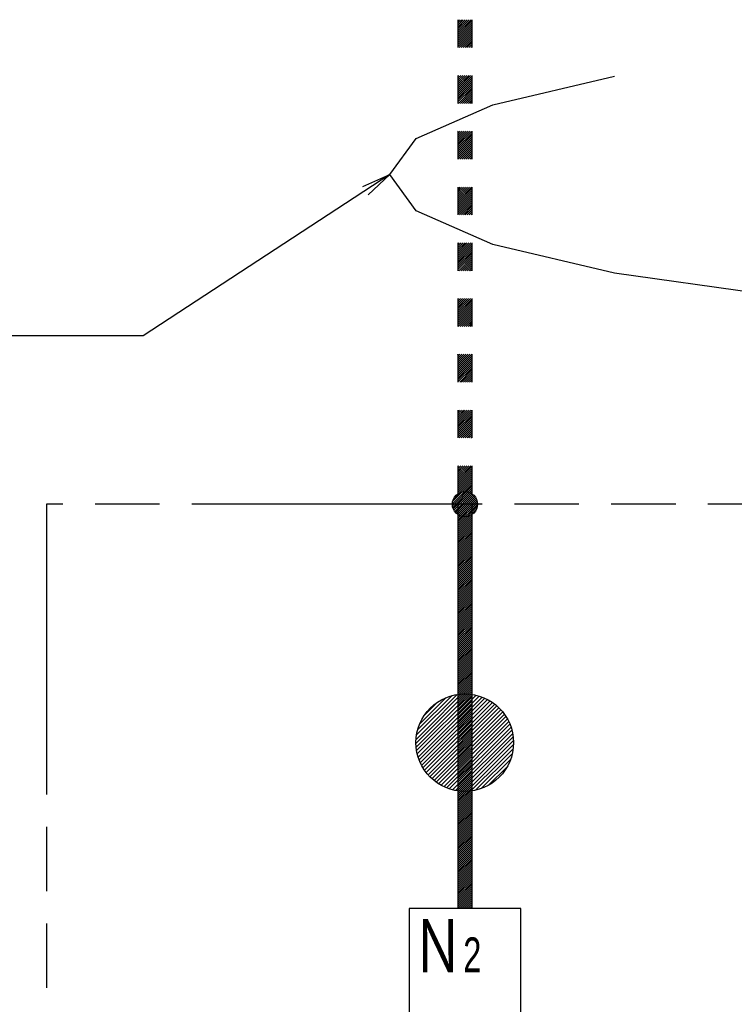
# Model space of a CAD drawing. Header units: millimetres. Extents: x 0 to 840, y 0 to 591.
# Tile 9 of 27: x 444 to 495, y 149 to 219. Entities that reach past the tile are written whole.
import ezdxf

# ---------------------------------------------------------------- set-up
doc = ezdxf.new("R2010")
doc.units = ezdxf.units.MM
doc.header["$LTSCALE"] = 46.255
doc.linetypes.add('PHANTOM', pattern=[0.8, 0.45, -0.05, 0.1, -0.05, 0.1, -0.05])
doc.layers.get('0').update_dxf_attribs({"linetype": 'CONTINUOUS'})
doc.layers.add('0001_01', color=7, linetype='CONTINUOUS')
doc.layers.add('0001_04', color=7, linetype='CONTINUOUS')
doc.styles.add('TEXTSTYLE_2', font='txt', dxfattribs={"width": 0.7})

msp = doc.modelspace()

# ---------------------------------------------------------------- linework, layer by layer
at = {"layer": '0001_01', "color": 2, "linetype": 'Continuous'}
for p, q in [((475.434, 219.449), (475.434, 217.449)), ((476.434, 219.449), (476.434, 217.449)), ((475.434, 215.449), (475.434, 213.449)), ((476.434, 215.449), (476.434, 213.449)), ((477.928, 213.337), (486.668, 215.409)), ((472.433, 210.926), (477.928, 213.337)), ((475.434, 211.449), (475.434, 209.449)), ((476.434, 211.449), (476.434, 209.449)), ((470.559, 208.337), (472.433, 210.926)), ((470.559, 208.337), (452.856, 196.778)), ((468.609, 207.482), (470.559, 208.337)), ((468.992, 206.896), (470.559, 208.337)), ((472.433, 205.749), (470.559, 208.337)), ((475.434, 207.449), (475.434, 205.449)), ((476.434, 207.449), (476.434, 205.449)), ((477.928, 203.337), (472.433, 205.749)), ((475.434, 203.449), (475.434, 201.449)), ((476.434, 203.449), (476.434, 201.449)), ((486.668, 201.266), (477.928, 203.337)), ((498.059, 199.677), (486.668, 201.266)), ((475.434, 199.449), (475.434, 197.449)), ((476.434, 199.449), (476.434, 197.449)), ((452.856, 196.778), (424.856, 196.778)), ((475.434, 195.449), (475.434, 193.449)), ((476.434, 195.449), (476.434, 193.449)), ((475.434, 191.449), (475.434, 189.449)), ((476.434, 191.449), (476.434, 189.449)), ((475.434, 187.449), (475.434, 185.449)), ((476.434, 187.449), (476.434, 185.449)), ((475.434, 184.7), (475.434, 171.064)), ((476.434, 184.7), (476.434, 155.708)), ((475.434, 171.064), (475.434, 155.708)), ((479.934, 155.708), (471.934, 155.708)), ((471.934, 155.708), (471.934, 135.708)), ((479.934, 135.708), (479.934, 155.708))]:
    msp.add_line(p, q, dxfattribs=at)
at = {"layer": '0001_01', "color": 2, "linetype": 'PHANTOM'}
for p, q in [((625.183, 184.7), (445.933, 184.7)), ((445.933, 184.7), (445.933, 84.7))]:
    msp.add_line(p, q, dxfattribs=at)
at = {"layer": '0001_01', "color": 2, "linetype": 'Continuous'}
for centre, radius in [((475.934, 184.7), 0.9), ((475.92, 167.6), 3.5)]:
    msp.add_circle(centre, radius, dxfattribs=at)
at = {"layer": '0001_04', "color": 5, "linetype": 'Continuous'}
for p, q in [((475.434, 219.347), (475.535, 219.449)), ((475.434, 219.206), (475.677, 219.449)), ((475.434, 219.065), (475.818, 219.449)), ((475.434, 218.923), (475.959, 219.449)), ((475.434, 218.782), (476.101, 219.449)), ((475.434, 218.64), (476.242, 219.449)), ((475.434, 218.499), (476.384, 219.449)), ((475.434, 218.357), (476.434, 219.357)), ((475.434, 218.216), (476.434, 219.216)), ((475.434, 218.075), (476.434, 219.075)), ((475.434, 217.933), (476.434, 218.933)), ((475.434, 217.792), (476.434, 218.792)), ((475.434, 217.65), (476.434, 218.65)), ((475.434, 217.509), (476.434, 218.509)), ((475.515, 217.449), (476.434, 218.368)), ((475.656, 217.449), (476.434, 218.226)), ((475.798, 217.449), (476.434, 218.085)), ((475.939, 217.449), (476.434, 217.943)), ((476.081, 217.449), (476.434, 217.802)), ((476.222, 217.449), (476.434, 217.66)), ((476.364, 217.449), (476.434, 217.519)), ((475.434, 215.387), (475.495, 215.449)), ((475.434, 215.246), (475.636, 215.449)), ((475.434, 215.105), (475.778, 215.449)), ((475.434, 214.963), (475.919, 215.449)), ((475.434, 214.822), (476.061, 215.449)), ((475.434, 214.68), (476.202, 215.449)), ((475.434, 214.539), (476.343, 215.449)), ((475.434, 214.398), (476.434, 215.397)), ((475.434, 214.256), (476.434, 215.256)), ((475.434, 214.115), (476.434, 215.115)), ((475.434, 213.973), (476.434, 214.973)), ((475.434, 213.832), (476.434, 214.832)), ((475.434, 213.69), (476.434, 214.69)), ((475.434, 213.549), (476.434, 214.549)), ((475.475, 213.449), (476.434, 214.408)), ((475.616, 213.449), (476.434, 214.266)), ((475.758, 213.449), (476.434, 214.125)), ((475.899, 213.449), (476.434, 213.983)), ((476.041, 213.449), (476.434, 213.842)), ((476.182, 213.449), (476.434, 213.7)), ((476.323, 213.449), (476.434, 213.559)), ((475.434, 211.428), (475.455, 211.449)), ((475.434, 211.286), (475.596, 211.449)), ((475.434, 211.145), (475.738, 211.449)), ((475.434, 211.003), (475.879, 211.449)), ((475.434, 210.862), (476.02, 211.449)), ((475.434, 210.721), (476.162, 211.449)), ((475.434, 210.579), (476.303, 211.449)), ((475.434, 210.438), (476.434, 211.438)), ((475.434, 210.296), (476.434, 211.296)), ((475.434, 210.155), (476.434, 211.155)), ((475.434, 210.013), (476.434, 211.013)), ((475.434, 209.872), (476.434, 210.872)), ((475.434, 209.731), (476.434, 210.731)), ((475.434, 209.589), (476.434, 210.589)), ((475.435, 209.449), (476.434, 210.448)), ((475.576, 209.449), (476.434, 210.306)), ((475.717, 209.449), (476.434, 210.165)), ((475.859, 209.449), (476.434, 210.024)), ((476, 209.449), (476.434, 209.882)), ((476.142, 209.449), (476.434, 209.741)), ((476.283, 209.449), (476.434, 209.599)), ((476.425, 209.449), (476.434, 209.458)), ((475.434, 207.326), (475.556, 207.449)), ((475.434, 207.185), (475.697, 207.449)), ((475.434, 207.044), (475.839, 207.449)), ((475.434, 206.902), (475.98, 207.449)), ((475.434, 206.761), (476.122, 207.449)), ((475.434, 206.619), (476.263, 207.449)), ((475.434, 206.478), (476.404, 207.449)), ((475.434, 206.336), (476.434, 207.336)), ((475.434, 206.195), (476.434, 207.195)), ((475.434, 206.054), (476.434, 207.054)), ((475.434, 205.912), (476.434, 206.912)), ((475.434, 205.771), (476.434, 206.771)), ((475.434, 205.629), (476.434, 206.629)), ((475.434, 205.488), (476.434, 206.488)), ((475.536, 205.449), (476.434, 206.347)), ((475.677, 205.449), (476.434, 206.205)), ((475.819, 205.449), (476.434, 206.064)), ((475.96, 205.449), (476.434, 205.922)), ((476.102, 205.449), (476.434, 205.781)), ((476.243, 205.449), (476.434, 205.639)), ((476.384, 205.449), (476.434, 205.498)), ((475.434, 203.367), (475.516, 203.449)), ((475.434, 203.225), (475.657, 203.449)), ((475.434, 203.084), (475.799, 203.449)), ((475.434, 202.942), (475.94, 203.449)), ((475.434, 202.801), (476.081, 203.449)), ((475.434, 202.66), (476.223, 203.449)), ((475.434, 202.518), (476.364, 203.449)), ((475.434, 202.377), (476.434, 203.377)), ((475.434, 202.235), (476.434, 203.235)), ((475.434, 202.094), (476.434, 203.094)), ((475.434, 201.952), (476.434, 202.952)), ((475.434, 201.811), (476.434, 202.811)), ((475.434, 201.67), (476.434, 202.67)), ((475.434, 201.528), (476.434, 202.528)), ((475.496, 201.449), (476.434, 202.387)), ((475.637, 201.449), (476.434, 202.245)), ((475.778, 201.449), (476.434, 202.104)), ((475.92, 201.449), (476.434, 201.962)), ((476.061, 201.449), (476.434, 201.821)), ((476.203, 201.449), (476.434, 201.68)), ((476.344, 201.449), (476.434, 201.538)), ((475.434, 199.407), (475.476, 199.449)), ((475.434, 199.265), (475.617, 199.449)), ((475.434, 199.124), (475.758, 199.449)), ((475.434, 198.983), (475.9, 199.449)), ((475.434, 198.841), (476.041, 199.449)), ((475.434, 198.7), (476.183, 199.449)), ((475.434, 198.558), (476.324, 199.449)), ((475.434, 198.417), (476.434, 199.417)), ((475.434, 198.275), (476.434, 199.275)), ((475.434, 198.134), (476.434, 199.134)), ((475.434, 197.993), (476.434, 198.993)), ((475.434, 197.851), (476.434, 198.851)), ((475.434, 197.71), (476.434, 198.71)), ((475.434, 197.568), (476.434, 198.568)), ((475.455, 197.449), (476.434, 198.427)), ((475.597, 197.449), (476.434, 198.286)), ((475.738, 197.449), (476.434, 198.144)), ((475.88, 197.449), (476.434, 198.003)), ((476.021, 197.449), (476.434, 197.861)), ((476.163, 197.449), (476.434, 197.72)), ((476.304, 197.449), (476.434, 197.578)), ((475.434, 195.447), (475.435, 195.449)), ((475.434, 195.306), (475.577, 195.449)), ((475.434, 195.164), (475.718, 195.449)), ((475.434, 195.023), (475.86, 195.449)), ((475.434, 194.881), (476.001, 195.449)), ((475.434, 194.74), (476.142, 195.449)), ((475.434, 194.599), (476.284, 195.449)), ((475.434, 194.457), (476.425, 195.449)), ((475.434, 194.316), (476.434, 195.316)), ((475.434, 194.174), (476.434, 195.174)), ((475.434, 194.033), (476.434, 195.033)), ((475.434, 193.891), (476.434, 194.891)), ((475.434, 193.75), (476.434, 194.75)), ((475.434, 193.609), (476.434, 194.609)), ((475.434, 193.467), (476.434, 194.467)), ((475.557, 193.449), (476.434, 194.326)), ((475.698, 193.449), (476.434, 194.184)), ((475.84, 193.449), (476.434, 194.043)), ((475.981, 193.449), (476.434, 193.901)), ((476.122, 193.449), (476.434, 193.76)), ((476.264, 193.449), (476.434, 193.619)), ((476.405, 193.449), (476.434, 193.477)), ((475.434, 191.346), (475.537, 191.449)), ((475.434, 191.204), (475.678, 191.449)), ((475.434, 191.063), (475.819, 191.449)), ((475.434, 190.922), (475.961, 191.449)), ((475.434, 190.78), (476.102, 191.449)), ((475.434, 190.639), (476.244, 191.449)), ((475.434, 190.497), (476.385, 191.449)), ((475.434, 190.356), (476.434, 191.356)), ((475.434, 190.214), (476.434, 191.214)), ((475.434, 190.073), (476.434, 191.073)), ((475.434, 189.932), (476.434, 190.932)), ((475.434, 189.79), (476.434, 190.79)), ((475.434, 189.649), (476.434, 190.649)), ((475.434, 189.507), (476.434, 190.507)), ((475.516, 189.449), (476.434, 190.366)), ((475.658, 189.449), (476.434, 190.225)), ((475.799, 189.449), (476.434, 190.083)), ((475.941, 189.449), (476.434, 189.942)), ((476.082, 189.449), (476.434, 189.8)), ((476.224, 189.449), (476.434, 189.659)), ((476.365, 189.449), (476.434, 189.517)), ((475.434, 187.386), (475.496, 187.449)), ((475.434, 187.244), (475.638, 187.449)), ((475.434, 187.103), (475.779, 187.449)), ((475.434, 186.962), (475.921, 187.449)), ((475.434, 186.82), (476.062, 187.449)), ((475.434, 186.679), (476.203, 187.449)), ((475.434, 186.537), (476.345, 187.449)), ((475.434, 186.396), (476.434, 187.396)), ((475.434, 186.254), (476.434, 187.254)), ((475.434, 186.113), (476.434, 187.113)), ((475.434, 185.972), (476.434, 186.972)), ((475.434, 185.83), (476.434, 186.83)), ((475.434, 185.689), (476.434, 186.689)), ((475.434, 185.547), (476.434, 186.547)), ((475.034, 184.723), (476.434, 186.123)), ((475.04, 184.588), (476.434, 185.982)), ((475.052, 184.883), (476.434, 186.264)), ((475.063, 184.47), (476.434, 185.84)), ((475.127, 185.099), (476.434, 186.406)), ((475.099, 184.364), (476.434, 185.699)), ((475.144, 184.268), (476.434, 185.557)), ((475.199, 184.181), (476.453, 185.435)), ((475.261, 184.102), (476.532, 185.373)), ((475.332, 184.031), (476.603, 185.302)), ((475.41, 183.968), (476.666, 185.224)), ((475.434, 183.85), (476.72, 185.137)), ((475.434, 183.709), (476.766, 185.041)), ((475.434, 183.567), (476.802, 184.936)), ((475.434, 183.426), (476.826, 184.818)), ((475.434, 183.285), (476.833, 184.684)), ((475.434, 183.143), (476.816, 184.526)), ((475.434, 183.002), (476.747, 184.315)), ((475.434, 182.86), (476.434, 183.86)), ((475.434, 182.719), (476.434, 183.719)), ((475.434, 182.577), (476.434, 183.577)), ((475.434, 182.436), (476.434, 183.436)), ((475.434, 182.295), (476.434, 183.295)), ((475.434, 182.153), (476.434, 183.153)), ((475.434, 182.012), (476.434, 183.012)), ((475.434, 181.87), (476.434, 182.87)), ((475.434, 181.729), (476.434, 182.729)), ((475.434, 181.588), (476.434, 182.588)), ((475.434, 181.446), (476.434, 182.446)), ((475.434, 181.305), (476.434, 182.305)), ((475.434, 181.163), (476.434, 182.163)), ((475.434, 181.022), (476.434, 182.022)), ((475.434, 180.88), (476.434, 181.88)), ((475.434, 180.739), (476.434, 181.739)), ((475.434, 180.598), (476.434, 181.598)), ((475.434, 180.456), (476.434, 181.456)), ((475.434, 180.315), (476.434, 181.315)), ((475.434, 180.173), (476.434, 181.173)), ((475.434, 180.032), (476.434, 181.032)), ((475.434, 179.89), (476.434, 180.89)), ((475.434, 179.749), (476.434, 180.749)), ((475.434, 179.608), (476.434, 180.608)), ((475.434, 179.466), (476.434, 180.466)), ((475.434, 179.325), (476.434, 180.325)), ((475.434, 179.183), (476.434, 180.183)), ((475.434, 179.042), (476.434, 180.042)), ((475.434, 178.901), (476.434, 179.901)), ((475.434, 178.759), (476.434, 179.759)), ((475.434, 178.618), (476.434, 179.618)), ((475.434, 178.476), (476.434, 179.476)), ((475.434, 178.335), (476.434, 179.335)), ((475.434, 178.193), (476.434, 179.193)), ((475.434, 178.052), (476.434, 179.052)), ((475.434, 177.911), (476.434, 178.911)), ((475.434, 177.769), (476.434, 178.769)), ((475.434, 177.628), (476.434, 178.628)), ((475.434, 177.486), (476.434, 178.486)), ((475.434, 177.345), (476.434, 178.345)), ((475.434, 177.203), (476.434, 178.203)), ((475.434, 177.062), (476.434, 178.062)), ((475.434, 176.921), (476.434, 177.921)), ((475.434, 176.779), (476.434, 177.779)), ((475.434, 176.638), (476.434, 177.638)), ((475.434, 176.496), (476.434, 177.496)), ((475.434, 176.355), (476.434, 177.355)), ((475.434, 176.213), (476.434, 177.213)), ((475.434, 176.072), (476.434, 177.072)), ((475.434, 175.931), (476.434, 176.931)), ((475.434, 175.789), (476.434, 176.789)), ((475.434, 175.648), (476.434, 176.648)), ((475.434, 175.506), (476.434, 176.506)), ((475.434, 175.365), (476.434, 176.365)), ((475.434, 175.224), (476.434, 176.224)), ((475.434, 175.082), (476.434, 176.082)), ((475.434, 174.941), (476.434, 175.941)), ((475.434, 174.799), (476.434, 175.799)), ((475.434, 174.658), (476.434, 175.658)), ((475.434, 174.516), (476.434, 175.516)), ((475.434, 174.375), (476.434, 175.375)), ((475.434, 174.234), (476.434, 175.234)), ((475.434, 174.092), (476.434, 175.092)), ((475.434, 173.951), (476.434, 174.951)), ((475.434, 173.809), (476.434, 174.809)), ((475.434, 173.668), (476.434, 174.668)), ((475.434, 173.526), (476.434, 174.526)), ((475.434, 173.385), (476.434, 174.385)), ((475.434, 173.244), (476.434, 174.244)), ((475.434, 173.102), (476.434, 174.102)), ((475.434, 172.961), (476.434, 173.961)), ((475.434, 172.819), (476.434, 173.819)), ((475.434, 172.678), (476.434, 173.678)), ((475.434, 172.537), (476.434, 173.537)), ((475.434, 172.395), (476.434, 173.395)), ((475.434, 172.254), (476.434, 173.254)), ((475.434, 172.112), (476.434, 173.112)), ((475.434, 171.971), (476.434, 172.971)), ((475.434, 171.829), (476.434, 172.829)), ((475.434, 171.688), (476.434, 172.688)), ((475.434, 171.547), (476.434, 172.547)), ((475.434, 171.405), (476.434, 172.405)), ((472.428, 167.834), (476.434, 171.839)), ((475.434, 171.264), (476.434, 172.264)), ((475.434, 171.122), (476.434, 172.122)), ((475.434, 170.981), (476.434, 171.981)), ((475.434, 170.698), (476.434, 171.698)), ((472.421, 167.544), (476.434, 171.557)), ((472.435, 167.275), (476.434, 171.274)), ((472.464, 168.153), (475.367, 171.056)), ((472.468, 167.025), (476.495, 171.052)), ((472.515, 166.79), (476.73, 171.005)), ((472.541, 168.513), (475.007, 170.979)), ((472.576, 166.568), (476.953, 170.944)), ((475.434, 170.415), (476.434, 171.415)), ((475.434, 170.132), (476.434, 171.132)), ((472.648, 166.357), (477.163, 170.872)), ((472.688, 168.942), (474.578, 170.832)), ((472.731, 166.157), (477.363, 170.789)), ((472.824, 165.967), (477.553, 170.696)), ((472.926, 165.787), (477.733, 170.594)), ((473.016, 169.553), (473.967, 170.504)), ((473.037, 165.615), (477.905, 170.483)), ((473.157, 165.452), (478.068, 170.363)), ((473.285, 165.297), (478.223, 170.235)), ((475.434, 169.85), (476.434, 170.85)), ((475.434, 169.567), (476.434, 170.567)), ((475.434, 169.284), (476.434, 170.284)), ((473.421, 165.15), (478.37, 170.099)), ((473.565, 165.011), (478.509, 169.955)), ((473.717, 164.88), (478.64, 169.803)), ((473.877, 164.758), (478.762, 169.643)), ((475.434, 169.001), (476.434, 170.001)), ((475.434, 168.718), (476.434, 169.718)), ((474.046, 164.644), (478.876, 169.474)), ((474.224, 164.538), (478.982, 169.296)), ((474.41, 164.442), (479.078, 169.11)), ((474.607, 164.356), (479.164, 168.913)), ((475.434, 168.435), (476.434, 169.435)), ((475.434, 168.152), (476.434, 169.152)), ((475.434, 167.87), (476.434, 168.87)), ((474.813, 164.28), (479.241, 168.707)), ((475.031, 164.215), (479.305, 168.489)), ((475.262, 164.162), (479.358, 168.258)), ((475.434, 167.587), (476.434, 168.587)), ((475.434, 167.304), (476.434, 168.304)), ((475.434, 167.021), (476.434, 168.021)), ((475.434, 164.051), (479.396, 168.013)), ((475.434, 163.768), (479.417, 167.752)), ((475.434, 166.738), (476.434, 167.738)), ((475.434, 163.486), (479.418, 167.47)), ((475.434, 166.455), (476.434, 167.455)), ((475.434, 166.173), (476.434, 167.173)), ((475.434, 163.203), (479.393, 167.162)), ((475.434, 165.89), (476.434, 166.89)), ((476.702, 164.188), (479.332, 166.818)), ((475.434, 165.607), (476.434, 166.607)), ((475.434, 165.324), (476.434, 166.324)), ((475.434, 165.041), (476.434, 166.041)), ((477.102, 164.306), (479.215, 166.418)), ((475.434, 164.758), (476.434, 165.758)), ((475.434, 164.475), (476.434, 165.476)), ((477.62, 164.54), (478.98, 165.9)), ((475.434, 164.193), (476.434, 165.193)), ((475.434, 163.91), (476.434, 164.91)), ((475.434, 163.627), (476.434, 164.627)), ((475.434, 163.344), (476.434, 164.344)), ((475.434, 163.061), (476.434, 164.061)), ((475.434, 162.92), (476.434, 163.92)), ((475.434, 162.778), (476.434, 163.778)), ((475.434, 162.637), (476.434, 163.637)), ((475.434, 162.496), (476.434, 163.496)), ((475.434, 162.354), (476.434, 163.354)), ((475.434, 162.213), (476.434, 163.213)), ((475.434, 162.071), (476.434, 163.071)), ((475.434, 161.93), (476.434, 162.93)), ((475.434, 161.788), (476.434, 162.789)), ((475.434, 161.647), (476.434, 162.647)), ((475.434, 161.506), (476.434, 162.506)), ((475.434, 161.364), (476.434, 162.364)), ((475.434, 161.223), (476.434, 162.223)), ((475.434, 161.081), (476.434, 162.081)), ((475.434, 160.94), (476.434, 161.94)), ((475.434, 160.798), (476.434, 161.799)), ((475.434, 160.657), (476.434, 161.657)), ((475.434, 160.516), (476.434, 161.516)), ((475.434, 160.374), (476.434, 161.374)), ((475.434, 160.233), (476.434, 161.233)), ((475.434, 160.091), (476.434, 161.091)), ((475.434, 159.95), (476.434, 160.95)), ((475.434, 159.809), (476.434, 160.809)), ((475.434, 159.667), (476.434, 160.667)), ((475.434, 159.526), (476.434, 160.526)), ((475.434, 159.384), (476.434, 160.384)), ((475.434, 159.243), (476.434, 160.243)), ((475.434, 159.101), (476.434, 160.102)), ((475.434, 158.96), (476.434, 159.96)), ((475.434, 158.819), (476.434, 159.819)), ((475.434, 158.677), (476.434, 159.677)), ((475.434, 158.536), (476.434, 159.536)), ((475.434, 158.394), (476.434, 159.394)), ((475.434, 158.253), (476.434, 159.253)), ((475.434, 158.111), (476.434, 159.112)), ((475.434, 157.97), (476.434, 158.97)), ((475.434, 157.829), (476.434, 158.829)), ((475.434, 157.687), (476.434, 158.687)), ((475.434, 157.546), (476.434, 158.546)), ((475.434, 157.404), (476.434, 158.404)), ((475.434, 157.263), (476.434, 158.263)), ((475.434, 157.122), (476.434, 158.122)), ((475.434, 156.98), (476.434, 157.98)), ((475.434, 156.839), (476.434, 157.839)), ((475.434, 156.697), (476.434, 157.697)), ((475.434, 156.556), (476.434, 157.556)), ((475.434, 156.414), (476.434, 157.415)), ((475.434, 156.273), (476.434, 157.273)), ((475.434, 156.132), (476.434, 157.132)), ((475.434, 155.99), (476.434, 156.99)), ((475.434, 155.849), (476.434, 156.849)), ((475.435, 155.708), (476.434, 156.707)), ((475.576, 155.708), (476.434, 156.566)), ((475.718, 155.708), (476.434, 156.425)), ((475.859, 155.708), (476.434, 156.283)), ((476, 155.708), (476.434, 156.142)), ((476.142, 155.708), (476.434, 156)), ((476.283, 155.708), (476.434, 155.859)), ((476.425, 155.708), (476.434, 155.717))]:
    msp.add_line(p, q, dxfattribs=at)

# ---------------------------------------------------------------- texts
at = {"color": 4, "linetype": 'Continuous', "insert": (474.646, 154.932), "char_height": 3.8, "width": 7.60833, "attachment_point": 2, "line_spacing_factor": 0.675, "style": 'TEXTSTYLE_2'}
msp.add_mtext('Ｎ\\H2.5;2', dxfattribs=at)

doc.saveas('drawing.dxf')
